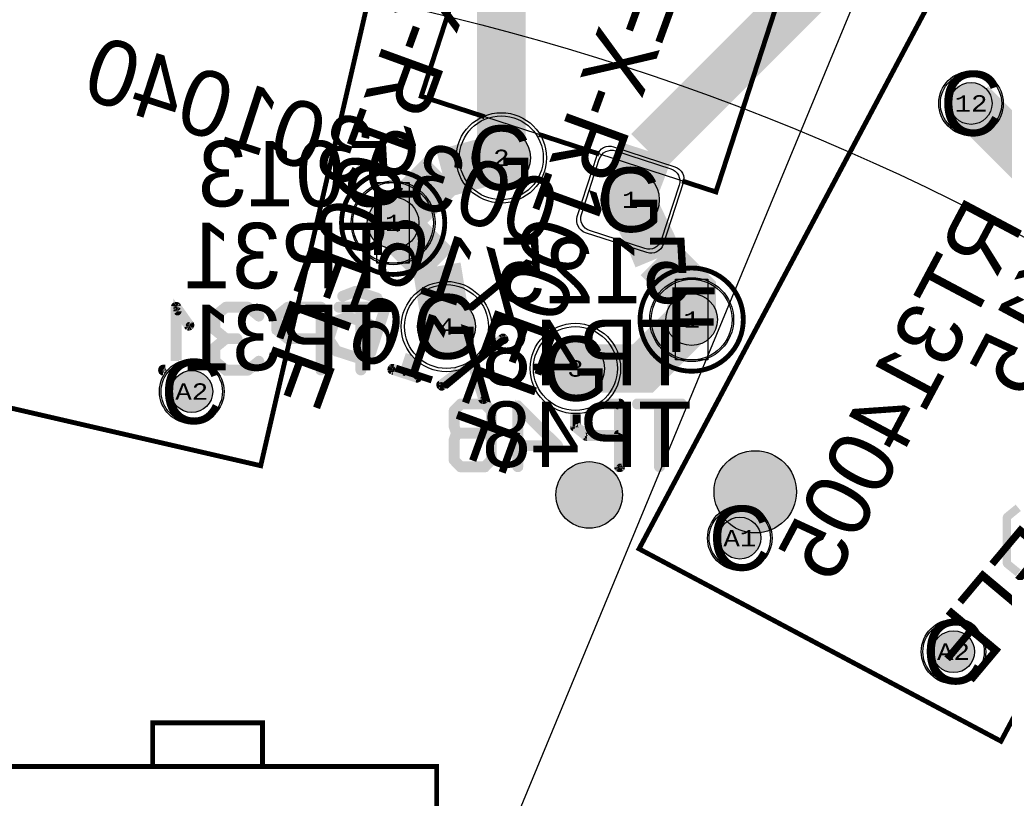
# Model space of a CAD drawing. Extents: x -125 to 125, y -186 to 125.
# Tile 96 of 112: x 4 to 35, y 49 to 73. Entities that reach past the tile are written whole.
import ezdxf
from ezdxf.enums import TextEntityAlignment as Align

# ---------------------------------------------------------------- set-up
doc = ezdxf.new("R2010")
doc.units = 0
doc.header["$MEASUREMENT"] = 0
for name, color, linetype in [('ASSEMBLY_OUTLINES_BTM', 191, 'CONTINUOUS'), ('ASSEMBLY_OUTLINES_TOP', 102, 'CONTINUOUS'), ('ASSEMBLY_PART_NUMBERS_BTM', 191, 'CONTINUOUS'), ('ASSEMBLY_PART_NUMBERS_TOP', 102, 'CONTINUOUS'), ('ASSEMBLY_REF_DES_BTM', 191, 'CONTINUOUS'), ('BOARD_OUTLINE', 10, 'CONTINUOUS'), ('DRILL_DRAWING', 21, 'CONTINUOUS'), ('GENERATED_SILKSCREEN_BTM', 255, 'CONTINUOUS'), ('MANUFACTURING_OUTLINES', 10, 'CONTINUOUS'), ('PART_HOLES_LAYER_BOTTOM', 30, 'CONTINUOUS'), ('PART_HOLES_LAYER_TOP', 30, 'CONTINUOUS'), ('PART_PADS_LAYER_BOTTOM', 230, 'CONTINUOUS'), ('PART_PADS_LAYER_TOP', 150, 'CONTINUOUS'), ('PIN_NUMBERS_BTM', 8, 'CONTINUOUS'), ('PIN_NUMBERS_TOP', 8, 'CONTINUOUS'), ('PLACEMENT_OUTLINES_BTM', 222, 'CONTINUOUS'), ('PLANE_DATA_LAYER_BOTTOM', 230, 'CONTINUOUS'), ('PLANE_SHAPES_LAYER_BOTTOM', 230, 'CONTINUOUS'), ('PLANE_SHAPES_LAYER_TOP', 150, 'CONTINUOUS'), ('ROUTE_BORDER', 151, 'CONTINUOUS'), ('SILKSCREEN_OUTLINES_BTM', 211, 'CONTINUOUS'), ('SILKSCREEN_REF_DES_BTM', 211, 'CONTINUOUS'), ('SOLDERMASK_PADS_BTM', 12, 'CONTINUOUS'), ('SOLDERMASK_PADS_TOP', 180, 'CONTINUOUS'), ('TRACES_LAYER_TOP', 150, 'CONTINUOUS')]:
    doc.layers.add(name, color=color, linetype=linetype)
doc.styles.add('COURIER_NEW', font='cour.ttf')
doc.styles.add('VERIBEST_GERBER_0', font='txt')

msp = doc.modelspace()

# ---------------------------------------------------------------- hatches: boundary and pattern name
at = {"layer": 'ASSEMBLY_OUTLINES_BTM'}
h = msp.add_hatch(color=256, dxfattribs=at)
edge = h.paths.add_edge_path()
edge.add_arc((27.220512, 58.160872), 1.274755, 0, 360)
at = {"layer": 'GENERATED_SILKSCREEN_BTM'}
h = msp.add_hatch(color=256, dxfattribs=at)
edge = h.paths.add_edge_path()
edge.add_arc((22.07357, 58.066124), 1.030776, 0, 360)
at = {"layer": 'PART_HOLES_LAYER_BOTTOM'}
h = msp.add_hatch(color=256, dxfattribs=at)
edge = h.paths.add_edge_path()
edge.add_arc((33.905872, 70.201692), 0.65, 0, 360)
h = msp.add_hatch(color=256, dxfattribs=at)
edge = h.paths.add_edge_path()
edge.add_arc((19.352579, 68.514341), 0.9, 0, 360)
h = msp.add_hatch(color=256, dxfattribs=at)
edge = h.paths.add_edge_path()
edge.add_arc((23.347015, 67.216469), 0.9, 0, 360)
h = msp.add_hatch(color=256, dxfattribs=at)
edge = h.paths.add_edge_path()
edge.add_arc((16, 66.5), 0.8, 0, 360)
h = msp.add_hatch(color=256, dxfattribs=at)
edge = h.paths.add_edge_path()
edge.add_arc((17.652985, 63.283531), 0.9, 0, 360)
h = msp.add_hatch(color=256, dxfattribs=at)
edge = h.paths.add_edge_path()
edge.add_arc((25.25, 63.5), 0.8, 0, 360)
h = msp.add_hatch(color=256, dxfattribs=at)
edge = h.paths.add_edge_path()
edge.add_arc((21.647421, 61.985659), 0.9, 0, 360)
h = msp.add_hatch(color=256, dxfattribs=at)
edge = h.paths.add_edge_path()
edge.add_arc((9.759847, 61.271121), 0.65, 0, 360)
h = msp.add_hatch(color=256, dxfattribs=at)
edge = h.paths.add_edge_path()
edge.add_arc((26.741738, 56.72791), 0.65, 0, 360)
h = msp.add_hatch(color=256, dxfattribs=at)
edge = h.paths.add_edge_path()
edge.add_arc((33.363845, 53.206875), 0.65, 0, 360)
at = {"layer": 'PART_HOLES_LAYER_TOP'}
h = msp.add_hatch(color=256, dxfattribs=at)
edge = h.paths.add_edge_path()
edge.add_arc((33.905872, 70.201692), 0.65, 0, 360)
h = msp.add_hatch(color=256, dxfattribs=at)
edge = h.paths.add_edge_path()
edge.add_arc((19.352579, 68.514341), 0.9, 0, 360)
h = msp.add_hatch(color=256, dxfattribs=at)
edge = h.paths.add_edge_path()
edge.add_arc((23.347015, 67.216469), 0.9, 0, 360)
h = msp.add_hatch(color=256, dxfattribs=at)
edge = h.paths.add_edge_path()
edge.add_arc((16, 66.5), 0.8, 0, 360)
h = msp.add_hatch(color=256, dxfattribs=at)
edge = h.paths.add_edge_path()
edge.add_arc((17.652985, 63.283531), 0.9, 0, 360)
h = msp.add_hatch(color=256, dxfattribs=at)
edge = h.paths.add_edge_path()
edge.add_arc((25.25, 63.5), 0.8, 0, 360)
h = msp.add_hatch(color=256, dxfattribs=at)
edge = h.paths.add_edge_path()
edge.add_arc((21.647421, 61.985659), 0.9, 0, 360)
h = msp.add_hatch(color=256, dxfattribs=at)
edge = h.paths.add_edge_path()
edge.add_arc((9.759847, 61.271121), 0.65, 0, 360)
h = msp.add_hatch(color=256, dxfattribs=at)
edge = h.paths.add_edge_path()
edge.add_arc((26.741738, 56.72791), 0.65, 0, 360)
h = msp.add_hatch(color=256, dxfattribs=at)
edge = h.paths.add_edge_path()
edge.add_arc((33.363845, 53.206875), 0.65, 0, 360)
at = {"layer": 'PLANE_DATA_LAYER_BOTTOM'}
h = msp.add_hatch(color=256, dxfattribs=at)
h.paths.add_polyline_path([(-96.5, 0, -1), (96.5, 0, -1)], flags=0)
h.paths.add_polyline_path([(-92.5, 0, -1), (92.5, 0, -1)], flags=0)
at = {"layer": 'PLANE_SHAPES_LAYER_BOTTOM'}
h = msp.add_hatch(color=256, dxfattribs=at)
h.paths.add_polyline_path([(-96.5, 0, -1), (96.5, 0, -1)], flags=0)
h.paths.add_polyline_path([(-92.5, 0, -1), (92.5, 0, -1)], flags=0)
at = {"layer": 'PLANE_SHAPES_LAYER_TOP'}
h = msp.add_hatch(color=256, dxfattribs=at)
h.paths.add_polyline_path([(-96.56345, 0, -1), (96.56345, 0, -1)], flags=0)
h.paths.add_polyline_path([(-92.5, 0, -1), (92.5, 0, -1)], flags=0)
at = {"layer": 'SILKSCREEN_OUTLINES_BTM'}
h = msp.add_hatch(color=256, dxfattribs=at)
edge = h.paths.add_edge_path()
edge.add_arc((22.07357, 58.066124), 1.030776, 0, 360)

# ---------------------------------------------------------------- linework, layer by layer
at = {"layer": 'ASSEMBLY_OUTLINES_BTM'}
for points in [[(-0.477205, 61.828237), (6.046376, 90.084969), (18.420877, 87.228089), (11.897295, 58.971357)], [(20.826847, 82.598074), (29.95699, 79.631511), (26.001571, 67.457987), (16.871429, 70.42455)], [(23.619803, 56.394549), (37.234479, 82.00003), (48.447912, 76.037741), (34.833238, 50.432261)], [(15.5, 65.25), (15.5, 67.75), (16.5, 67.75), (16.5, 65.25)], [(24.75, 62.25), (24.75, 64.75), (25.75, 64.75), (25.75, 62.25)], [(8.55, 49.65), (8.55, 51), (11.95, 51), (11.95, 49.65)], [(3.15, 39.85), (3.15, 49.65), (17.35, 49.65), (17.35, 39.85)]]:
    msp.add_lwpolyline(points, close=True, dxfattribs=at)
for centre, radius in [((16, 66.5), 1.6), ((25.25, 63.5), 1.6), ((27.220512, 58.160872), 1.274755)]:
    msp.add_circle(centre, radius, dxfattribs=at)
at = {"layer": 'ASSEMBLY_OUTLINES_TOP'}
msp.add_lwpolyline([(-36.75, -88.5), (39.786686, 96.275907)], dxfattribs=at)
for radius in [125, 90.284619, 85, 75]:
    msp.add_circle((0, 0), radius, dxfattribs=at)
at = {"layer": 'BOARD_OUTLINE'}
msp.add_circle((0, 0), 97.5, dxfattribs=at)
at = {"layer": 'GENERATED_SILKSCREEN_BTM', "const_width": 0.15}
for points in [[(-0.477205, 61.828237), (6.046376, 90.084969), (18.420877, 87.228089), (11.897295, 58.971357)], [(23.619803, 56.394549), (37.234479, 82.00003), (48.447912, 76.037741), (34.833238, 50.432261)], [(8.55, 49.65), (8.55, 51), (11.95, 51), (11.95, 49.65)], [(3.15, 39.85), (3.15, 49.65), (17.35, 49.65), (17.35, 39.85)]]:
    msp.add_lwpolyline(points, close=True, dxfattribs=at)
at = {"layer": 'GENERATED_SILKSCREEN_BTM'}
for points, const_width in [([(29.230804, 77.396527), (26.001576, 67.457985, -0.414213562), (26.001569, 67.457982), (24.956069, 67.797686, 0.00000579), (24.956069, 67.797697), (26.001568, 67.457994), (29.230792, 77.396526), (20.10066, 80.363085), (16.871436, 70.424553), (18.83274, 69.787287, 0.000003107), (18.832724, 69.787281), (16.871427, 70.424545, -0.306678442), (16.871424, 70.42455), (16.871424, 70.424552), (16.871436, 70.424588), (20.100652, 80.363094, -0.414213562), (20.100659, 80.363097), (29.230801, 77.396534, -0.306678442), (29.230804, 77.396529), (29.230804, 77.396527)], 0.15), ([(22.3869, 68.63247, 0.000006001), (22.386893, 68.632461), (20.521366, 69.238608, 0.000003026), (20.521357, 69.238622), (22.3869, 68.63247)], 0.15), ([(9.709949, 63.321952, -0.236067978), (9.709947, 63.321948), (9.703853, 63.30976, -0.213376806), (9.703852, 63.309756), (9.693692, 63.299596, -0.16227766), (9.693689, 63.299595), (9.681499, 63.291468, -0.111991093), (9.681497, 63.291467), (9.667273, 63.287403, -0.099019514), (9.667271, 63.287403), (9.659145, 63.287403, -0.145489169), (9.659142, 63.287403), (9.653046, 63.289435, -0.184527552), (9.653044, 63.289438), (9.642884, 63.301629), (9.317773, 63.756784), (9.317773, 62.25321, 0.0000025), (9.317763, 62.253206), (9.317763, 63.7568, -0.72075922), (9.317772, 63.756803), (9.642892, 63.301635), (9.65305, 63.289445), (9.659146, 63.287413), (9.667271, 63.287413), (9.681494, 63.291477), (9.693684, 63.299603, -0.049388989), (9.693684, 63.299604), (9.703844, 63.309764, -0.071067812), (9.703845, 63.309765), (9.709939, 63.321952), (9.709939, 63.336174), (9.707907, 63.34227), (9.707907, 63.342272), (9.703845, 63.350396, -0.071067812), (9.703844, 63.350397), (9.307605, 63.907163, -0.071067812), (9.307604, 63.907164), (9.299476, 63.915292, -0.071067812), (9.299475, 63.915293), (9.291352, 63.919355), (9.281193, 63.919355), (9.271033, 63.917323), (9.256809, 63.915291), (9.246652, 63.909196), (9.240557, 63.899039), (9.238525, 63.884815), (9.238525, 62.213539, 0.000002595), (9.238515, 62.213534), (9.238515, 63.884817), (9.240547, 63.899041, -0.111991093), (9.240548, 63.899043), (9.246643, 63.909202, -0.205257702), (9.246646, 63.909205), (9.256805, 63.9153, -0.111991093), (9.256807, 63.915301), (9.271031, 63.917333), (9.281191, 63.919365, -0.099019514), (9.281193, 63.919365), (9.291352, 63.919365, -0.236067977), (9.291356, 63.919363), (9.299479, 63.915301, -0.261745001), (9.299484, 63.9153), (9.307612, 63.907172, -0.111991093), (9.307613, 63.90717), (9.703852, 63.350403, -0.16227766), (9.703853, 63.3504), (9.707915, 63.342277, -0.184527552), (9.707917, 63.342274), (9.709949, 63.336178), (9.709949, 63.321952)], 0.254), ([(19.441617, 62.890011), (19.439585, 62.875787, -0.16227766), (19.439584, 62.875784), (19.429424, 62.865624, -0.16227766), (19.429421, 62.865623), (18.705426, 62.319841, 0.000009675), (18.705463, 62.319882), (19.429415, 62.865631, -0.071067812), (19.429416, 62.865632), (19.439575, 62.875791), (19.441607, 62.890012), (19.439575, 62.906267), (19.439575, 62.906268), (19.433481, 62.918455, -0.071067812), (19.43348, 62.918456), (19.42332, 62.928616, -0.049388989), (19.42332, 62.928617), (19.41113, 62.936743), (19.396909, 62.938775), (19.380654, 62.932679, -0.049388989), (19.380653, 62.932679), (18.880842, 62.556416, 0.000004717), (18.880856, 62.556439), (19.380648, 62.932687, -0.16227766), (19.38065, 62.932689), (19.396906, 62.938785, -0.192582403), (19.39691, 62.938785), (19.411133, 62.936753, -0.111991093), (19.411135, 62.936752), (19.423325, 62.928625, -0.16227766), (19.423328, 62.928624), (19.433488, 62.918464, -0.213376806), (19.433489, 62.91846), (19.439583, 62.906272, -0.184527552), (19.439585, 62.906269), (19.441617, 62.890013), (19.441617, 62.890011)], 0.254), ([(16.773601, 61.721611), (16.769537, 61.705355, -0.184527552), (16.769535, 61.705352), (16.763441, 61.693164, -0.16227766), (16.76344, 61.693161), (16.755313, 61.68097, -0.205257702), (16.75531, 61.680967), (16.741086, 61.674871, -0.145489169), (16.741083, 61.674871), (16.734989, 61.674871, -0.099019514), (16.734987, 61.674871), (16.72686, 61.676903, -0.099019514), (16.726858, 61.676903), (15.972986, 61.920743, -0.16227766), (15.972984, 61.920745), (15.958762, 61.928872, -0.253450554), (15.958759, 61.928876), (15.952665, 61.941064, -0.184527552), (15.952663, 61.941067), (15.950631, 61.957323), (15.950631, 61.957325), (15.950641, 61.957396), (15.952663, 61.971549), (15.952663, 61.97155), (15.958759, 61.985774, -0.09702165), (15.95876, 61.985776), (15.970952, 61.997968, -0.16227766), (15.970955, 61.997969), (15.983146, 62.002033, -0.145489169), (15.983149, 62.002033), (15.999403, 62.002033, -0.145489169), (15.999406, 62.002033), (16.338745, 61.890275), (16.512619, 62.425688, 0.000002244), (16.512627, 62.425678), (16.338753, 61.890266, -0.414213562), (16.338746, 61.890263), (15.999402, 62.002023), (15.98315, 62.002023), (15.97096, 61.99796), (15.958768, 61.985768), (15.952673, 61.971546), (15.950641, 61.957324), (15.952673, 61.941069), (15.952673, 61.941068), (15.958767, 61.928879), (15.972988, 61.920753, -0.099019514), (15.97299, 61.920753), (16.726862, 61.676913, -0.049388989), (16.726863, 61.676913), (16.734989, 61.674881), (16.741082, 61.674881), (16.755305, 61.680977), (16.763432, 61.693167, -0.071067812), (16.763433, 61.693168), (16.769527, 61.705356), (16.769527, 61.705357), (16.773591, 61.721612), (16.771559, 61.735835), (16.771559, 61.735836), (16.765465, 61.748024), (16.753275, 61.756151, -0.049388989), (16.753274, 61.756151), (16.41393, 61.865879, -0.306678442), (16.413927, 61.865884), (16.413927, 61.865886), (16.571486, 62.352569, 0.00000223), (16.571495, 62.35256), (16.413939, 61.865887), (16.753278, 61.756161, -0.16227766), (16.75328, 61.756159), (16.765471, 61.748032, -0.236067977), (16.765473, 61.748028), (16.771567, 61.73584, -0.184527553), (16.771569, 61.735837), (16.773601, 61.721613), (16.773601, 61.721611)], 0.254), ([(18.844209, 61.042924, -0.16227766), (18.844208, 61.042921), (18.836081, 61.03073, -0.111991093), (18.83608, 61.030728), (18.82592, 61.020568, -0.261745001), (18.825915, 61.020567), (18.813728, 61.014473, -0.184527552), (18.813725, 61.014471), (18.799501, 61.010407, -0.095414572), (18.799499, 61.010407), (18.785275, 61.012439, -0.184527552), (18.785272, 61.012441), (18.773082, 61.018536, -0.253450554), (18.773079, 61.01854), (18.764953, 61.03276, -0.184527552), (18.764951, 61.032763), (18.438894, 62.092449, 0.000001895), (18.438903, 62.092455), (18.764961, 61.032765), (18.764961, 61.032764), (18.773087, 61.018543), (18.785276, 61.012449, -0.049388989), (18.785277, 61.012449), (18.7995, 61.010417), (18.813723, 61.014481, -0.049388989), (18.813724, 61.014481), (18.825911, 61.020575, -0.071067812), (18.825912, 61.020576), (18.836072, 61.030736, -0.071067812), (18.836073, 61.030737), (18.844199, 61.042925), (18.842167, 61.059179), (18.512273, 62.144253, 0.000001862), (18.512281, 62.14426), (18.842177, 61.059182, -0.049388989), (18.842177, 61.059181), (18.844209, 61.042925), (18.844209, 61.042924)], 0.254), ([(8.946223, 61.976773, 0.000003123), (8.946214, 61.976763), (8.880889, 61.976763), (8.866666, 61.972699), (8.854477, 61.964573), (8.848381, 61.95035), (8.846349, 61.934096), (8.848381, 61.919874), (8.854477, 61.905651), (8.866666, 61.895493), (8.880861, 61.893465, 0.000002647), (8.880854, 61.893456), (8.866663, 61.895483, -0.184527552), (8.86666, 61.895485), (8.85447, 61.905643, -0.205257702), (8.854467, 61.905646), (8.848371, 61.91987), (8.848371, 61.919871), (8.846339, 61.934095), (8.846339, 61.934097), (8.848371, 61.950353), (8.848371, 61.950354), (8.854467, 61.964578, -0.253450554), (8.854471, 61.964581), (8.866661, 61.972708, -0.111991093), (8.866663, 61.972709), (8.880887, 61.976773, -0.099019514), (8.880889, 61.976773), (8.946223, 61.976773)], 0.254), ([(18.278266, 62.000818), (17.523407, 61.435096, -0.16227766), (17.523404, 61.435095), (17.511216, 61.429001, -0.236067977), (17.511212, 61.428999), (17.496988, 61.428999, -0.236067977), (17.496984, 61.429001), (17.484797, 61.435095, -0.261745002), (17.484792, 61.435096), (17.474632, 61.445256, -0.213376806), (17.474631, 61.44526), (17.466505, 61.45948, -0.184527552), (17.466503, 61.459483), (17.464471, 61.475739), (17.464471, 61.475741), (17.464481, 61.475812), (17.466503, 61.489965, -0.16227766), (17.466504, 61.489968), (17.476664, 61.504191, -0.071067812), (17.476665, 61.504192), (18.008908, 61.901631, 0.000004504), (18.008933, 61.901637), (17.476672, 61.504184), (17.466513, 61.489962), (17.464481, 61.47574), (17.466513, 61.459485), (17.466513, 61.459484), (17.474638, 61.445265, -0.111991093), (17.47464, 61.445264), (17.4848, 61.435104, -0.071067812), (17.484801, 61.435103), (17.496988, 61.429009), (17.511212, 61.429009), (17.5234, 61.435103, -0.071067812), (17.523401, 61.435104), (18.278218, 62.000795, 0.000009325), (18.278266, 62.000818)], 0.254), ([(23.058493, 58.934095), (23.054429, 58.917839, -0.16227766), (23.054428, 58.917836), (23.044268, 58.907676, -0.261745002), (23.044263, 58.907675), (23.032076, 58.901581, -0.184527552), (23.032073, 58.901579), (23.017849, 58.899547, -0.095414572), (23.017847, 58.899547), (23.001593, 58.901579, -0.145489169), (23.00159, 58.901579), (22.987367, 58.907675, -0.16227766), (22.987364, 58.907676), (22.977204, 58.917836, -0.16227766), (22.977203, 58.917839), (22.973139, 58.934095), (22.973139, 59.868811), (21.989657, 59.868811, -0.099019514), (21.989655, 59.868811), (21.975431, 59.870843, -0.184527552), (21.975428, 59.870845), (21.971368, 59.872875), (21.967304, 59.872875, -0.236067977), (21.9673, 59.872877), (21.96324, 59.874907, -0.16227766), (21.963237, 59.874908), (21.617797, 60.153292), (21.611702, 60.157355, -0.253450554), (21.611699, 60.157359), (21.609667, 60.167517, -0.049388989), (21.609667, 60.167518), (21.605603, 60.177678), (21.605603, 60.177679), (21.603571, 60.187839), (21.603571, 60.559333, 0.000001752), (21.603581, 60.559333), (21.603581, 60.187841), (21.605613, 60.177683, -0.049388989), (21.605613, 60.177682), (21.609677, 60.167522), (21.609677, 60.167521), (21.611709, 60.157363), (21.617803, 60.1533), (21.963243, 59.874916, -0.071067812), (21.963244, 59.874915), (21.967304, 59.872885), (21.971368, 59.872885, -0.236067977), (21.971372, 59.872883), (21.975432, 59.870853, -0.049388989), (21.975433, 59.870853), (21.989657, 59.868821), (22.973144, 59.868821, -0.414213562), (22.973149, 59.868816), (22.973149, 58.934097), (22.977212, 58.917844), (22.987372, 58.907684), (23.001594, 58.901589), (23.017848, 58.899557), (23.032071, 58.901589, -0.049388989), (23.032072, 58.901589), (23.044259, 58.907683, -0.071067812), (23.04426, 58.907684), (23.05442, 58.917844), (23.058483, 58.934097), (23.058483, 60.884815), (23.054419, 60.899038), (23.04426, 60.911228), (23.03207, 60.921387), (23.013783, 60.925451), (22.602559, 60.925451, 0.000002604), (22.60257, 60.925461), (23.013783, 60.925461, -0.099019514), (23.013785, 60.925461), (23.032073, 60.921397, -0.184527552), (23.032076, 60.921395), (23.044267, 60.911236, -0.071067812), (23.044268, 60.911235), (23.054427, 60.899044, -0.184527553), (23.054429, 60.899041), (23.058493, 60.884817), (23.058493, 58.934095)], 0.254), ([(22.973149, 59.950096, -0.414213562), (22.973144, 59.950091), (22.001848, 59.950091, -0.16227766), (22.001845, 59.950092), (21.684853, 60.208156, -0.236067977), (21.684851, 60.20816), (21.684851, 60.55915, 0.000001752), (21.684861, 60.55915), (21.684861, 60.208162), (22.00185, 59.950101), (22.973139, 59.950101), (22.973139, 60.842139), (22.501055, 60.842139, 0.000002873), (22.501068, 60.842149), (22.973144, 60.842149, -0.414213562), (22.973149, 60.842144), (22.973149, 59.950096)], 0.254)]:
    msp.add_lwpolyline(points, format="xyb", dxfattribs=dict(at, const_width=const_width))
at = {"layer": 'GENERATED_SILKSCREEN_BTM', "const_width": 0.15}
for points in [[(14.4, 66.5, -1), (17.6, 66.5, -1)], [(23.65, 63.5, -1), (26.85, 63.5, -1)]]:
    msp.add_lwpolyline(points, format="xyb", close=True, dxfattribs=at)
at = {"layer": 'GENERATED_SILKSCREEN_BTM', "const_width": 0.254}
for points in [[(14.831004, 64.420108), (14.418508, 64.261612), (14.406316, 64.253484), (14.398188, 64.23926), (14.396156, 64.2291), (14.398188, 64.21894), (14.402252, 64.206748), (14.408348, 64.196588), (14.416476, 64.186428), (14.424604, 64.182364), (14.434764, 64.180332), (14.444924, 64.182364), (14.84726, 64.336796), (15.471084, 64.133596), (15.688508, 63.794252), (15.462956, 63.099308), (15.269916, 63.398012), (15.26382, 63.402076), (15.259756, 63.40614), (15.257724, 63.408172), (15.255692, 63.412236), (15.251628, 63.414268), (14.599356, 63.625596), (14.591228, 63.625596), (14.589196, 63.625596), (14.587164, 63.625596), (14.581068, 63.625596), (14.57294, 63.625596), (14.162476, 63.469132), (14.158412, 63.465068), (14.154348, 63.463036), (14.152316, 63.461004), (14.148252, 63.45694), (14.140124, 63.444748), (14.13606, 63.440684), (13.965372, 62.910332), (13.96334, 62.900172), (13.965372, 62.890012), (13.965372, 62.881884), (13.969436, 62.873756), (14.209212, 62.503932), (14.215308, 62.495804), (14.21734, 62.493772), (14.221404, 62.49174), (14.223436, 62.489708), (14.225468, 62.489708), (14.229532, 62.487676), (14.881804, 62.276348), (14.889932, 62.274316), (14.89806, 62.274316), (14.906188, 62.276348), (15.318684, 62.436876), (15.322748, 62.436876), (15.326812, 62.438908), (15.330876, 62.442972), (15.341036, 62.455164), (15.3451, 62.46126), (15.773852, 63.786124), (15.775884, 63.796284), (15.773852, 63.804412), (15.77182, 63.81254), (15.77182, 63.816604), (15.767756, 63.8227), (15.52798, 64.192524), (15.521884, 64.19862), (15.51782, 64.200652), (15.51782, 64.202684), (15.509692, 64.20878), (14.85742, 64.420108), (14.849292, 64.420108), (14.845228, 64.420108), (14.839132, 64.420108), (14.831004, 64.420108)], [(11.526552, 61.901584), (11.86996, 62.179968), (11.876056, 62.184032), (11.88012, 62.190128), (11.882152, 62.196224), (11.882152, 62.20232), (11.88012, 62.216544), (11.871992, 62.230768), (11.861832, 62.240928), (11.84964, 62.249056), (11.835416, 62.251088), (11.821192, 62.247024), (11.489976, 61.976768), (10.83364, 61.976768), (10.516648, 62.2328), (10.516648, 62.610752), (10.829576, 62.868816), (11.166888, 62.868816), (11.183144, 62.87288), (11.193304, 62.881008), (11.1994, 62.895232), (11.201432, 62.909456), (11.1994, 62.92368), (11.193304, 62.935872), (11.183144, 62.946032), (11.166888, 62.950096), (10.829576, 62.950096), (10.516648, 63.20816), (10.516648, 63.586112), (10.83364, 63.842144), (11.489976, 63.842144), (11.821192, 63.571888), (11.835416, 63.567824), (11.84964, 63.569856), (11.861832, 63.575952), (11.871992, 63.588144), (11.88012, 63.600336), (11.882152, 63.61456), (11.882152, 63.622688), (11.88012, 63.628784), (11.876056, 63.63488), (11.86996, 63.638944), (11.526552, 63.917328), (11.520456, 63.91936), (11.51436, 63.921392), (11.512328, 63.923424), (11.5042, 63.925456), (10.819416, 63.925456), (10.809256, 63.923424), (10.805192, 63.921392), (10.801128, 63.91936), (10.793, 63.917328), (10.449592, 63.638944), (10.443496, 63.628784), (10.441464, 63.620656), (10.4374, 63.61456), (10.435368, 63.606432), (10.435368, 63.18784), (10.4374, 63.181744), (10.441464, 63.16752), (10.443496, 63.15736), (10.449592, 63.153296), (10.748296, 62.909456), (10.449592, 62.665616), (10.44756, 62.661552), (10.443496, 62.657488), (10.441464, 62.655456), (10.441464, 62.651392), (10.4374, 62.637168), (10.435368, 62.631072), (10.435368, 62.21248), (10.4374, 62.20232), (10.441464, 62.194192), (10.443496, 62.186064), (10.449592, 62.179968), (10.793, 61.901584), (10.801128, 61.89752), (10.80316, 61.895488), (10.809256, 61.895488), (10.811288, 61.893456), (10.81332, 61.893456), (10.819416, 61.893456), (11.5042, 61.893456), (11.512328, 61.895488), (11.520456, 61.89752), (11.526552, 61.901584)], [(12.3678, 63.153296), (12.361704, 63.15736), (12.359672, 63.16752), (12.355608, 63.17768), (12.353576, 63.18784), (12.353576, 63.606432), (12.355608, 63.616592), (12.359672, 63.622688), (12.359672, 63.628784), (12.361704, 63.630816), (12.365768, 63.632848), (12.3678, 63.636912), (12.71324, 63.917328), (12.7234, 63.921392), (12.731528, 63.923424), (12.739656, 63.925456), (13.763784, 63.925456), (13.782072, 63.921392), (13.794264, 63.911232), (13.804424, 63.89904), (13.808488, 63.884816), (13.808488, 61.934096), (13.804424, 61.91784), (13.794264, 61.90768), (13.782072, 61.901584), (13.767848, 61.899552), (13.751592, 61.901584), (13.737368, 61.90768), (13.727208, 61.91784), (13.723144, 61.934096), (13.723144, 62.868816), (12.739656, 62.868816), (12.725432, 62.870848), (12.721368, 62.87288), (12.717304, 62.87288), (12.71324, 62.874912), (12.3678, 63.153296)], [(13.723144, 63.842144), (12.751848, 63.842144), (12.434856, 63.586112), (12.434856, 63.20816), (12.751848, 62.950096), (13.723144, 62.950096), (13.723144, 63.842144)], [(15.041912, 61.934096), (15.03988, 61.919872), (15.02972, 61.90768), (15.015496, 61.901584), (15.001272, 61.899552), (14.98908, 61.901584), (14.974856, 61.90768), (14.964696, 61.919872), (14.960632, 61.934096), (14.960632, 63.842144), (14.316488, 63.842144), (14.302264, 63.846208), (14.290072, 63.854336), (14.283976, 63.86856), (14.281944, 63.882784), (14.283976, 63.89904), (14.290072, 63.913264), (14.302264, 63.923424), (14.316488, 63.925456), (15.688088, 63.925456), (15.702312, 63.923424), (15.714504, 63.913264), (15.7206, 63.89904), (15.722632, 63.882784), (15.7206, 63.86856), (15.714504, 63.854336), (15.702312, 63.846208), (15.688088, 63.842144), (15.041912, 63.842144), (15.041912, 61.934096)], [(15.430444, 62.997708), (15.271948, 62.505964), (14.893996, 62.35966), (14.270172, 62.56286), (14.048684, 62.904236), (14.20718, 63.39598), (14.589196, 63.544316), (15.21302, 63.341116), (15.430444, 62.997708)], [(17.852504, 60.175648), (17.917528, 59.980576), (17.852504, 59.785504), (17.852504, 59.779408), (17.850472, 59.77128), (17.850472, 59.143392), (17.850472, 59.137296), (17.852504, 59.1312), (17.854536, 59.123072), (17.862664, 59.114944), (18.065864, 58.905648), (18.076024, 58.89752), (18.086184, 58.895488), (18.094312, 58.893456), (18.840056, 58.893456), (18.846152, 58.893456), (18.852248, 58.895488), (18.860376, 58.89752), (18.868504, 58.905648), (19.071704, 59.114944), (19.081864, 59.123072), (19.083896, 59.1312), (19.083896, 59.143392), (19.083896, 59.77128), (19.083896, 59.779408), (19.083896, 59.783472), (19.081864, 59.785504), (19.01684, 59.980576), (19.081864, 60.175648), (19.083896, 60.17768), (19.083896, 60.189872), (19.083896, 60.677552), (19.083896, 60.68568), (19.081864, 60.69584), (19.071704, 60.706), (18.868504, 60.915296), (18.860376, 60.921392), (18.852248, 60.923424), (18.846152, 60.925456), (18.840056, 60.925456), (18.094312, 60.925456), (18.086184, 60.923424), (18.076024, 60.921392), (18.065864, 60.915296), (17.862664, 60.706), (17.854536, 60.693808), (17.852504, 60.68568), (17.850472, 60.677552), (17.850472, 60.189872), (17.850472, 60.181744), (17.852504, 60.17768), (17.852504, 60.175648)], [(20.996008, 59.633104), (19.902792, 60.722256), (19.902792, 59.633104), (20.996008, 59.633104)], [(24.291912, 58.934096), (24.28988, 58.919872), (24.27972, 58.90768), (24.265496, 58.901584), (24.251272, 58.899552), (24.23908, 58.901584), (24.224856, 58.90768), (24.214696, 58.919872), (24.210632, 58.934096), (24.210632, 60.842144), (23.566488, 60.842144), (23.552264, 60.846208), (23.540072, 60.854336), (23.533976, 60.86856), (23.531944, 60.882784), (23.533976, 60.89904), (23.540072, 60.913264), (23.552264, 60.923424), (23.566488, 60.925456), (24.938088, 60.925456), (24.952312, 60.923424), (24.964504, 60.913264), (24.9706, 60.89904), (24.972632, 60.882784), (24.9706, 60.86856), (24.964504, 60.854336), (24.952312, 60.846208), (24.938088, 60.842144), (24.291912, 60.842144), (24.291912, 58.934096)], [(19.002616, 60.6552), (19.002616, 60.193936), (18.947752, 60.019184), (17.99068, 60.019184), (17.931752, 60.193936), (17.931752, 60.6552), (18.1126, 60.842144), (18.819736, 60.842144), (19.002616, 60.6552)], [(19.902792, 58.934096), (19.90076, 58.91784), (19.8906, 58.90768), (19.876376, 58.901584), (19.862152, 58.899552), (19.847928, 58.901584), (19.835736, 58.90768), (19.825576, 58.91784), (19.821512, 58.934096), (19.821512, 59.549792), (19.726008, 59.549792), (19.711784, 59.553856), (19.699592, 59.561984), (19.693496, 59.576208), (19.691464, 59.590432), (19.693496, 59.606688), (19.699592, 59.620912), (19.711784, 59.631072), (19.726008, 59.633104), (19.821512, 59.633104), (19.821512, 60.82792), (19.823544, 60.83808), (19.82964, 60.846208), (19.837768, 60.854336), (19.847928, 60.860432), (19.86012, 60.864496), (19.872312, 60.866528), (19.882472, 60.864496), (19.892632, 60.856368), (21.126056, 59.622944), (21.134184, 59.610752), (21.138248, 59.59856), (21.136216, 59.586368), (21.128088, 59.572144), (21.124024, 59.561984), (21.115896, 59.555888), (21.107768, 59.551824), (21.097608, 59.549792), (19.902792, 59.549792), (19.902792, 58.934096)], [(19.002616, 59.763152), (19.002616, 59.16168), (18.819736, 58.976768), (18.1126, 58.976768), (17.931752, 59.16168), (17.931752, 59.763152), (17.99068, 59.937904), (18.947752, 59.937904), (19.002616, 59.763152)], [(35.369712, 57.667328), (35.028336, 57.388944), (35.02224, 57.378784), (35.020208, 57.370656), (35.016144, 57.36456), (35.014112, 57.356432), (35.014112, 55.96248), (35.016144, 55.956384), (35.020208, 55.94216), (35.02224, 55.938096), (35.028336, 55.929968), (35.369712, 55.651584)]]:
    msp.add_lwpolyline(points, dxfattribs=at)
at = {"layer": 'GENERATED_SILKSCREEN_BTM'}
msp.add_circle((22.07357, 58.066124), 1.030776, dxfattribs=at)
at = {"layer": 'MANUFACTURING_OUTLINES'}
msp.add_circle((0, 0), 97.5254, dxfattribs=at)
at = {"layer": 'PART_HOLES_LAYER_BOTTOM'}
for centre, radius in [((33.905872, 70.201692), 0.65), ((19.352579, 68.514341), 0.9), ((23.347015, 67.216469), 0.9), ((16, 66.5), 0.8), ((17.652985, 63.283531), 0.9), ((25.25, 63.5), 0.8), ((21.647421, 61.985659), 0.9), ((9.759847, 61.271121), 0.65), ((26.741738, 56.72791), 0.65), ((33.363845, 53.206875), 0.65)]:
    msp.add_circle(centre, radius, dxfattribs=at)
at = {"layer": 'PART_HOLES_LAYER_TOP'}
for centre, radius in [((33.905872, 70.201692), 0.65), ((19.352579, 68.514341), 0.9), ((23.347015, 67.216469), 0.9), ((16, 66.5), 0.8), ((17.652985, 63.283531), 0.9), ((25.25, 63.5), 0.8), ((21.647421, 61.985659), 0.9), ((9.759847, 61.271121), 0.65), ((26.741738, 56.72791), 0.65), ((33.363845, 53.206875), 0.65)]:
    msp.add_circle(centre, radius, dxfattribs=at)
at = {"layer": 'PART_PADS_LAYER_BOTTOM'}
msp.add_lwpolyline([(22.388757, 68.474142, -0.414213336), (22.892786, 68.730958), (24.604688, 68.174727, -0.414213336), (24.861504, 67.670698), (24.305273, 65.958796, -0.414213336), (23.801244, 65.70198), (22.089342, 66.258211, -0.414213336), (21.832526, 66.76224)], format="xyb", close=True, dxfattribs=at)
for centre, radius in [((33.905872, 70.201692), 0.95), ((19.352579, 68.514341), 1.3), ((16, 66.5), 1.25), ((25.25, 63.5), 1.25), ((17.652985, 63.283531), 1.3), ((21.647421, 61.985659), 1.3), ((9.759847, 61.271121), 0.95), ((26.741738, 56.72791), 0.95), ((33.363845, 53.206875), 0.95)]:
    msp.add_circle(centre, radius, dxfattribs=at)
at = {"layer": 'PART_PADS_LAYER_TOP'}
msp.add_lwpolyline([(22.388757, 68.474142, -0.414213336), (22.892786, 68.730958), (24.604688, 68.174727, -0.414213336), (24.861504, 67.670698), (24.305273, 65.958796, -0.414213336), (23.801244, 65.70198), (22.089342, 66.258211, -0.414213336), (21.832526, 66.76224)], format="xyb", close=True, dxfattribs=at)
for centre, radius in [((33.905872, 70.201692), 0.95), ((19.352579, 68.514341), 1.3), ((16, 66.5), 1.25), ((25.25, 63.5), 1.25), ((17.652985, 63.283531), 1.3), ((21.647421, 61.985659), 1.3), ((9.759847, 61.271121), 0.95), ((26.741738, 56.72791), 0.95), ((33.363845, 53.206875), 0.95)]:
    msp.add_circle(centre, radius, dxfattribs=at)
at = {"layer": 'PLACEMENT_OUTLINES_BTM'}
for points in [[(-0.477205, 61.828237), (6.046376, 90.084969), (18.420877, 87.228089), (11.897295, 58.971357)], [(23.619803, 56.394549), (37.234479, 82.00003), (48.447912, 76.037741), (34.833238, 50.432261)], [(20.100657, 80.363092), (29.230799, 77.396529), (26.001571, 67.457987), (16.871429, 70.42455)], [(3.15, 39.85), (3.15, 49.65), (17.35, 49.65), (17.35, 39.85)]]:
    msp.add_lwpolyline(points, close=True, dxfattribs=at)
for centre in [(16, 66.5), (25.25, 63.5)]:
    msp.add_circle(centre, 1.6, dxfattribs=at)
at = {"layer": 'ROUTE_BORDER'}
msp.add_circle((0, 0), 96.5, dxfattribs=at)
at = {"layer": 'SILKSCREEN_OUTLINES_BTM'}
for points in [[(-0.477205, 61.828237), (6.046376, 90.084969), (18.420877, 87.228089), (11.897295, 58.971357)], [(23.619803, 56.394549), (37.234479, 82.00003), (48.447912, 76.037741), (34.833238, 50.432261)], [(20.100657, 80.363092), (29.230799, 77.396529), (26.001571, 67.457987), (16.871429, 70.42455)], [(8.55, 49.65), (8.55, 51), (11.95, 51), (11.95, 49.65)], [(3.15, 39.85), (3.15, 49.65), (17.35, 49.65), (17.35, 39.85)]]:
    msp.add_lwpolyline(points, close=True, dxfattribs=at)
for centre, radius in [((16, 66.5), 1.6), ((25.25, 63.5), 1.6), ((22.07357, 58.066124), 1.030776)]:
    msp.add_circle(centre, radius, dxfattribs=at)
at = {"layer": 'SOLDERMASK_PADS_BTM'}
msp.add_lwpolyline([(22.324553, 68.600149, -0.414214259), (22.828582, 68.856965), (24.730695, 68.238931, -0.414214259), (24.987511, 67.734902), (24.369477, 65.832789, -0.414214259), (23.865448, 65.575973), (21.963335, 66.194007, -0.414214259), (21.706519, 66.698036)], format="xyb", close=True, dxfattribs=at)
for centre, radius in [((33.905872, 70.201692), 1), ((19.352579, 68.514341), 1.4), ((16, 66.5), 1.3), ((17.652985, 63.283531), 1.4), ((25.25, 63.5), 1.3), ((21.647421, 61.985659), 1.4), ((9.759847, 61.271121), 1), ((26.741738, 56.72791), 1), ((33.363845, 53.206875), 1)]:
    msp.add_circle(centre, radius, dxfattribs=at)
at = {"layer": 'SOLDERMASK_PADS_TOP'}
msp.add_lwpolyline([(22.324553, 68.600149, -0.414214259), (22.828582, 68.856965), (24.730695, 68.238931, -0.414214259), (24.987511, 67.734902), (24.369477, 65.832789, -0.414214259), (23.865448, 65.575973), (21.963335, 66.194007, -0.414214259), (21.706519, 66.698036)], format="xyb", close=True, dxfattribs=at)
for centre, radius in [((33.905872, 70.201692), 1), ((19.352579, 68.514341), 1.4), ((16, 66.5), 1.3), ((17.652985, 63.283531), 1.4), ((25.25, 63.5), 1.3), ((21.647421, 61.985659), 1.4), ((9.759847, 61.271121), 1), ((26.741738, 56.72791), 1), ((33.363845, 53.206875), 1)]:
    msp.add_circle(centre, radius, dxfattribs=at)
at = {"layer": 'TRACES_LAYER_TOP', "const_width": 1.5}
for points in [[(19.352579, 68.514341), (19.352579, 82.069187), (15.460107, 85.961659)], [(29.998262, 81.374482), (29.998262, 74.81935), (23.903284, 68.724372)], [(40.52798, 66.680655), (37.426909, 66.680655), (33.905872, 70.201692)], [(17.526598, 68.026598), (19.352579, 68.514341)], [(23.347015, 67.216469), (23.769789, 68.313516), (23.903284, 68.724372)], [(17.526598, 68.026598), (16, 66.5)], [(23.347015, 67.216469), (24.029239, 65.829524), (24.204447, 65.407403)], [(17.350786, 65.149214), (16, 66.5)], [(17.350786, 65.149214), (17.652985, 63.283531)], [(24.204447, 65.407403), (25.25, 64.36185), (25.25, 63.5)], [(21.647421, 61.985659), (23.735659, 61.985659), (25.25, 63.5)]]:
    msp.add_lwpolyline(points, dxfattribs=at)

# ---------------------------------------------------------------- texts
at = {"layer": 'ASSEMBLY_PART_NUMBERS_BTM', "style": 'VERIBEST_GERBER_0', "text_generation_flag": 2}
for s, rotation, p in [('0039301040', 342, (21.284903, 67.665682)), ('RT314005', 62, (33.791171, 67.408603))]:
    msp.add_text(s, height=2.032, rotation=rotation, dxfattribs=at).set_placement(p, align=Align.TOP_LEFT)
for s, p in [('5013', (16, 69.04)), ('5125', (25.25, 66.04))]:
    msp.add_text(s, height=2.032, dxfattribs=at).set_placement(p, align=Align.TOP_LEFT)
at = {"layer": 'ASSEMBLY_PART_NUMBERS_TOP', "style": 'VERIBEST_GERBER_0'}
for rotation, p in [(250, (23.61318, 87.868731)), (250, (29.36318, 85.868731)), (230, (52.554247, 74.38268))]:
    msp.add_text('CRM2512-FX-R100ELF', height=2.032, rotation=rotation, dxfattribs=at).set_placement(p, align=Align.TOP_LEFT)
at = {"layer": 'ASSEMBLY_REF_DES_BTM', "style": 'VERIBEST_GERBER_0', "text_generation_flag": 2}
for s, p in [('TP31', (16, 66.5)), ('TP48', (25.25, 63.5))]:
    msp.add_text(s, height=2.032, dxfattribs=at).set_placement(p, align=Align.TOP_LEFT)
for s, rotation, p in [('X16', 342, (20.500001, 65.25)), ('K15', 62, (36.033857, 66.216145))]:
    msp.add_text(s, height=2.032, rotation=rotation, dxfattribs=at).set_placement(p, align=Align.TOP_LEFT)
at = {"layer": 'DRILL_DRAWING', "style": 'VERIBEST_GERBER_0'}
for s, p in [('C', (33.905872, 70.201692)), ('G', (19.352579, 68.514341)), ('G', (23.347015, 67.216469)), ('F', (16, 66.5)), ('F', (25.25, 63.5)), ('G', (17.652985, 63.283531)), ('G', (21.647421, 61.985659)), ('C', (9.759847, 61.271121)), ('C', (26.741738, 56.72791)), ('C', (33.363845, 53.206875))]:
    msp.add_text(s, height=2, dxfattribs=at).set_placement(p, align=Align.MIDDLE_CENTER)
at = {"layer": 'PIN_NUMBERS_BTM', "style": 'COURIER_NEW'}
for s, p in [('12', (33.905872, 70.201692)), ('2', (19.352579, 68.514341)), ('1', (23.347015, 67.216469)), ('1', (16, 66.5)), ('4', (17.652985, 63.283531)), ('1', (25.25, 63.5)), ('3', (21.647421, 61.985659)), ('A2', (9.759847, 61.271121)), ('A1', (26.741738, 56.72791)), ('A2', (33.363845, 53.206875))]:
    msp.add_text(s, height=0.508, dxfattribs=at).set_placement(p, align=Align.MIDDLE_CENTER)
at = {"layer": 'PIN_NUMBERS_TOP', "style": 'COURIER_NEW'}
for s, p in [('12', (33.905872, 70.201692)), ('2', (19.352579, 68.514341)), ('1', (23.347015, 67.216469)), ('1', (16, 66.5)), ('4', (17.652985, 63.283531)), ('1', (25.25, 63.5)), ('3', (21.647421, 61.985659)), ('A2', (9.759847, 61.271121)), ('A1', (26.741738, 56.72791)), ('A2', (33.363845, 53.206875))]:
    msp.add_text(s, height=0.508, dxfattribs=at).set_placement(p, align=Align.MIDDLE_CENTER)
at = {"layer": 'SILKSCREEN_REF_DES_BTM', "style": 'VERIBEST_GERBER_0', "text_generation_flag": 2}
msp.add_text('X16', height=2.032, rotation=342, dxfattribs=at).set_placement((19.715097, 62.834316), align=Align.TOP_LEFT)
for s, p in [('TP31', (16, 63.96)), ('TP48', (25.25, 60.96))]:
    msp.add_text(s, height=2.032, dxfattribs=at).set_placement(p, align=Align.TOP_LEFT)

doc.saveas('drawing.dxf')
